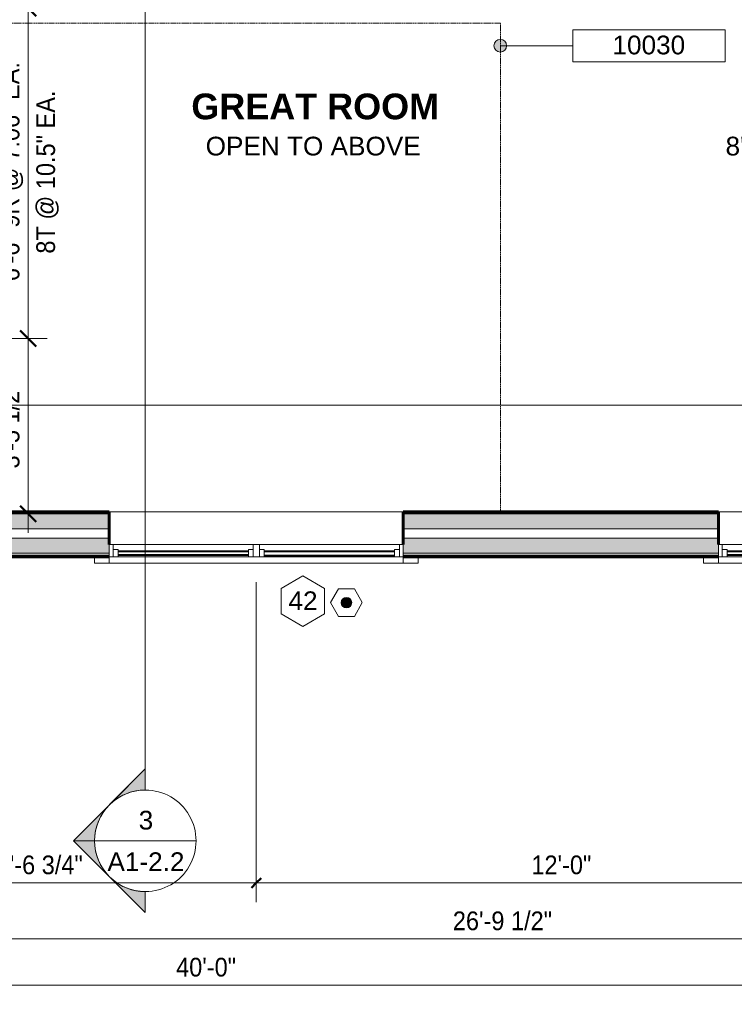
# Model space of a CAD drawing. Header units: inches. Extents: x -655 to 119, y -287 to 603.
# Tile 11 of 22: x -326 to -157, y -287 to -54. Entities that reach past the tile are written whole.
import ezdxf

# ---------------------------------------------------------------- set-up
doc = ezdxf.new("R2010")
doc.units = ezdxf.units.IN
doc.header["$MEASUREMENT"] = 0
doc.linetypes.add('1B Hidden Short', pattern=[0.125, 0.09375, -0.03125])
doc.linetypes.add('3B Center Short', pattern=[0.59375, 0.375, -0.0625, 0.09375, -0.0625])
for name, color, linetype, lineweight in [('A-ANNO-DIMS', 1, 'Continuous', 9), ('A-ANNO-DIMS-48', 1, 'Continuous', 9), ('A-ANNO-NOTE', 2, 'Continuous', 9), ('A-ANNO-SYMB', 6, 'Continuous', 9), ('A-ANNO-TEXT', 2, 'Continuous', 9), ('A-AREA-IDEN', 2, 'Continuous', 9), ('A-DETL', 5, 'Continuous', 9), ('A-DETL-GENF', 3, 'Continuous', 9), ('A-GLAZ', 6, 'Continuous', 18), ('A-GLAZ-GLAS', 6, 'Continuous', 40), ('A-GLAZ-IDEN', 6, 'Continuous', 9), ('A-WALL', 2, 'Continuous', 18), ('A-WALL-PATT', 2, 'Continuous', 60)]:
    doc.layers.add(name, color=color, linetype=linetype, lineweight=lineweight)
doc.styles.add('Arial', font='arial.ttf', dxfattribs={"height": 4.425898})
doc.styles.add('Arial_1', font='arial.ttf', dxfattribs={"width": 0.9, "height": 4.425898})
doc.styles.add('Arial_B', font='arialbd.ttf', dxfattribs={"height": 6.088537})
doc.dimstyles.new('Linear_-_3_32__Arial_2', dxfattribs={"dimscale": 12, "dimtxt": 4.5, "dimasz": 0.3125, "dimexe": 0.375, "dimexo": 0.375, "dimgap": 0.0625, "dimtad": 1, "dimdec": 3, "dimrnd": 0.125, "dimzin": 3, "dimdsep": 46, "dimlunit": 4, "dimtxsty": 'Arial_1', "dimblk1": 'OBLIQUE', "dimblk2": 'OBLIQUE', "dimsah": 1, "dimcen": 0.09, "dimdle": 0.375, "dimazin": 0, "dimtfac": 1, "dimtdec": 3, "dimtix": 1, "dimtmove": 0, "dimatfit": 3, "dimfxl": 1, "dimtvp": 1, "dimfrac": 2, "dimtolj": 1, "dimtzin": 0, "dimarcsym": 2})
doc.dimstyles.new('Linear_-_3_32__Arial_2_1', dxfattribs={"dimscale": 12, "dimtxt": 4.5, "dimasz": 0.1875, "dimexe": 0.375, "dimexo": 0.375, "dimgap": 0.0625, "dimtad": 1, "dimdec": 3, "dimrnd": 0.125, "dimzin": 3, "dimdsep": 46, "dimlunit": 4, "dimtxsty": 'Arial_1', "dimblk1": 'OBLIQUE', "dimblk2": 'OBLIQUE', "dimsah": 1, "dimcen": 0.09, "dimdle": 0.375, "dimazin": 0, "dimtfac": 1, "dimtdec": 3, "dimtix": 1, "dimtmove": 0, "dimatfit": 3, "dimfxl": 1, "dimtvp": 1, "dimfrac": 2, "dimtolj": 1, "dimtzin": 0, "dimarcsym": 2})
doc.dimstyles.new('Linear_-_3_32__Arial_2_5', dxfattribs={"dimscale": 12, "dimtxt": 4.5, "dimasz": 0.1875, "dimexe": 0.375, "dimexo": 0.375, "dimgap": 0.0625, "dimtad": 1, "dimdec": 3, "dimrnd": 0.125, "dimzin": 3, "dimdsep": 46, "dimlunit": 4, "dimtxsty": 'Arial_1', "dimblk1": 'OBLIQUE', "dimblk2": 'OBLIQUE', "dimsah": 1, "dimcen": 0.09, "dimdle": 0.375, "dimazin": 0, "dimtfac": 1, "dimtdec": 3, "dimtix": 1, "dimtmove": 0, "dimatfit": 3, "dimfxl": 1, "dimtvp": 1, "dimfrac": 2, "dimtolj": 1, "dimtzin": 0, "dimarcsym": 2})

# ---------------------------------------------------------------- blocks, each defined once
blk = doc.blocks.new('Double Casement - _2_211510CS-2775949-First Floor Plan')
at = {"layer": 'A-GLAZ'}
for p, q in [((-34.75, 6.81), (-38.25, 6.81)), ((-38.25, 6.81), (-38.25, 5.31)), ((-34.75, 5.31), (-34.75, 6.81)), ((-34.75, 6.81), (34.75, 6.81)), ((34.75, 5.31), (-34.75, 5.31)), ((-34.75, 5.31), (-34.75, 2.44)), ((-33.83, 2.44), (-33.83, 5.31)), ((-33.83, 5.31), (-32.68, 5.31)), ((-32.68, 5.31), (-32.68, 3.59)), ((-1.86, 5.31), (-0.73, 5.31)), ((-1.86, 3.59), (-1.86, 5.31)), ((-0.73, 5.31), (-0.73, 2.44)), ((0.73, 5.31), (0.73, 2.44)), ((1.86, 5.31), (0.73, 5.31)), ((1.86, 3.59), (1.86, 5.31)), ((33.83, 5.31), (32.68, 5.31)), ((32.68, 5.31), (32.68, 3.59)), ((33.83, 5.31), (33.83, 2.44)), ((38.25, 6.81), (34.75, 6.81)), ((34.75, 6.81), (34.75, 5.31)), ((34.75, 2.44), (34.75, 5.31)), ((38.25, 5.31), (38.25, 6.81)), ((-34.75, 2.44), (34.75, 2.44)), ((-32.68, 3.59), (-33.83, 3.59)), ((-0.73, 3.59), (-1.86, 3.59)), ((0.73, 3.59), (1.86, 3.59)), ((32.68, 3.59), (33.83, 3.59))]:
    blk.add_line(p, q, dxfattribs=at)
at = {"layer": 'A-GLAZ-GLAS'}
for p, q in [((-1.86, 5), (-32.68, 5)), ((1.86, 4.93), (32.68, 4.93)), ((-1.86, 3.99), (-32.68, 3.99)), ((1.86, 4.05), (32.68, 4.05))]:
    blk.add_line(p, q, dxfattribs=at)
blk = doc.blocks.new('Tempered - Tempered-2710613-First Floor Plan')
at = {"layer": 'A-DETL-GENF'}
blk.add_hatch(color=256, dxfattribs=at).paths.add_polyline_path([(0, -1.25), (0.32, -1.21), (0.62, -1.08), (0.88, -0.88), (1.08, -0.63), (1.21, -0.32), (1.25, 0), (1.21, 0.32), (1.08, 0.62), (0.88, 0.88), (0.62, 1.08), (0.32, 1.21), (0, 1.25), (-0.32, 1.21), (-0.63, 1.08), (-0.88, 0.88), (-1.08, 0.62), (-1.21, 0.32), (-1.25, 0), (-1.21, -0.32), (-1.08, -0.63), (-0.88, -0.88), (-0.63, -1.08), (-0.32, -1.21)], flags=0)
for p, q in [((-1.88, 3.25), (-3.75, 0)), ((1.87, 3.25), (-1.88, 3.25)), ((3.75, 0), (1.87, 3.25)), ((1.87, -3.25), (3.75, 0)), ((-3.75, 0), (-1.88, -3.25)), ((-1.88, -3.25), (1.87, -3.25))]:
    blk.add_line(p, q, dxfattribs=at)
for start, end in [(360, 180), (180, 360)]:
    blk.add_arc((0, 0), 1.25, start, end, dxfattribs=at)
blk = doc.blocks.new('Section - Section Head - Filled-22785-First Floor Plan')
at = {"layer": 'A-ANNO-SYMB'}
h = blk.add_hatch(color=256, dxfattribs=at)
edge = h.paths.add_edge_path(flags=0)
edge.add_line((-0.4268, 0.1768), (-0.25, 0.3536))
edge.add_line((-0.25, 0.3536), (-0.25, 0.25))
edge.add_arc((-0.25, 0), 0.25, 90, 135)
h = blk.add_hatch(color=256, dxfattribs=at)
edge = h.paths.add_edge_path(flags=0)
edge.add_arc((-0.25, 0), 0.25, 45, 90)
edge.add_line((-0.25, 0.25), (-0.25, 0.3536))
edge.add_line((-0.25, 0.3536), (-0.0732, 0.1768))
h = blk.add_hatch(color=256, dxfattribs=at)
edge = h.paths.add_edge_path(flags=0)
edge.add_arc((-0.25, 0), 0.2503, 137.9216, 180)
edge.add_line((-0.5003, 0), (-0.6036, 0))
edge.add_line((-0.6036, 0), (-0.4358, 0.1678))
h = blk.add_hatch(color=256, dxfattribs=at)
edge = h.paths.add_edge_path(flags=0)
edge.add_line((-0.0642, 0.1678), (0.1036, 0))
edge.add_line((0.1036, 0), (0.0003, 0))
edge.add_arc((-0.25, 0), 0.2503, 0, 42.0784)
for p, q in [((-0.25, 0.3536), (-0.6036, 0)), ((-0.25, 0.3536), (-0.4268, 0.1768)), ((-0.25, 0.3536), (0.1036, 0)), ((-0.25, 0.25), (-0.25, 0.3536)), ((-0.0732, 0.1768), (-0.25, 0.3536)), ((-0.25, 0.3536), (-0.25, 0.25)), ((-0.4358, 0.1678), (-0.6036, 0)), ((0.1036, 0), (-0.0642, 0.1678)), ((-0.6036, 0), (-0.5003, 0)), ((0.0003, 0), (0.1036, 0)), ((-0.5, 0), (-0.6036, 0)), ((0, 0), (0.1036, 0))]:
    blk.add_line(p, q, dxfattribs=at)
for radius, start, end in [(0.25, 360, 180), (0.25, 90, 135), (0.25, 45, 90), (0.2503, 137.9216, 180), (0.2503, 0, 42.0784), (0.25, 180, 360)]:
    blk.add_arc((-0.25, 0), radius, start, end, dxfattribs=at)
blk = doc.blocks.new('DIMBLOCK1-First Floor Plan')
at = {"layer": 'A-ANNO-DIMS-48', "transparency": 16777216}
for p, q in [((-522.29, -180.23), (-522.29, -286.83)), ((-522.29, -282.33), (-522.29, -180.23)), ((-42.29, -180.23), (-42.29, -286.83)), ((-42.29, -282.33), (-42.29, -180.23)), ((-526.79, -282.33), (-37.79, -282.33))]:
    blk.add_line(p, q, dxfattribs=at)
at = {"layer": 'A-ANNO-DIMS-48', "lineweight": 50, "transparency": 16777216}
for p, q in [((-522.29, -282.33), (-520.41, -280.46)), ((-42.29, -282.33), (-40.41, -280.46)), ((-522.29, -282.33), (-524.16, -284.21)), ((-42.29, -282.33), (-44.16, -284.21))]:
    blk.add_line(p, q, dxfattribs=at)
at = {"layer": 'A-ANNO-DIMS-48', "color": 0, "transparency": 16777216, "insert": (-289.24, -275.84), "char_height": 4.426, "width": 16.6985, "attachment_point": 1, "line_spacing_factor": 0.938532, "style": 'Arial_1'}
blk.add_mtext('40\'-0"', dxfattribs=at)
blk = doc.blocks.new('_Oblique')
at = {"color": 0, "linetype": 'ByBlock', "lineweight": -2}
blk.add_line((-0.5, -0.5), (0.5, 0.5), dxfattribs=at)
blk = doc.blocks.new('DIMBLOCK47-First Floor Plan')
at = {"layer": 'A-ANNO-DIMS-48', "transparency": 16777216}
for p, q in [((-51.54, -180.23), (-51.54, -275.88)), ((-51.54, -271.38), (-51.54, -180.23)), ((-373.04, -205.31), (-373.04, -275.88)), ((-373.04, -271.38), (-373.04, -205.31)), ((-373.04, -271.38), (-51.54, -271.38))]:
    blk.add_line(p, q, dxfattribs=at)
at = {"layer": 'A-ANNO-DIMS-48', "lineweight": 50, "transparency": 16777216}
for p, q in [((-373.04, -271.38), (-371.16, -269.51)), ((-51.54, -271.38), (-49.66, -269.51)), ((-373.04, -271.38), (-374.91, -273.26)), ((-51.54, -271.38), (-53.41, -273.26))]:
    blk.add_line(p, q, dxfattribs=at)
at = {"layer": 'A-ANNO-DIMS-48', "color": 0, "transparency": 16777216, "insert": (-223.81, -264.89), "char_height": 4.426, "width": 27.6646, "attachment_point": 1, "line_spacing_factor": 0.938532, "style": 'Arial_1'}
blk.add_mtext('26\'-9 1/2"', dxfattribs=at)
blk = doc.blocks.new('DIMBLOCK51-First Floor Plan')
at = {"layer": 'A-ANNO-DIMS-48', "transparency": 16777216}
for p, q in [((-373.04, -117.58), (-373.04, -262.66)), ((-373.04, -258.16), (-373.04, -117.58)), ((-270.29, -187.04), (-270.29, -262.66)), ((-373.04, -258.16), (-270.29, -258.16))]:
    blk.add_line(p, q, dxfattribs=at)
at = {"layer": 'A-ANNO-DIMS-48', "linetype": '3B Center Short', "transparency": 16777216}
blk.add_line((-270.29, -258.16), (-270.29, -187.04), dxfattribs=at)
at = {"layer": 'A-ANNO-DIMS-48', "lineweight": 50, "transparency": 16777216}
for p, q in [((-373.04, -258.16), (-374.91, -260.03)), ((-373.04, -258.16), (-371.16, -256.28)), ((-270.29, -258.16), (-271.41, -259.28)), ((-270.29, -258.16), (-269.16, -257.03))]:
    blk.add_line(p, q, dxfattribs=at)
at = {"layer": 'A-ANNO-DIMS-48', "color": 0, "transparency": 16777216, "insert": (-331.66, -251.66), "char_height": 4.426, "width": 24.0092, "attachment_point": 1, "line_spacing_factor": 0.938532, "style": 'Arial_1'}
blk.add_mtext('8\'-6 3/4"', dxfattribs=at)
blk = doc.blocks.new('DIMBLOCK52-First Floor Plan')
at = {"layer": 'A-ANNO-DIMS-48', "transparency": 16777216}
for p, q in [((-270.29, -187.04), (-270.29, -262.66)), ((-126.29, -187.04), (-126.29, -262.66)), ((-270.29, -258.16), (-126.29, -258.16))]:
    blk.add_line(p, q, dxfattribs=at)
at = {"layer": 'A-ANNO-DIMS-48', "linetype": '3B Center Short', "transparency": 16777216}
for p, q in [((-270.29, -258.16), (-270.29, -187.04)), ((-126.29, -258.16), (-126.29, -187.04))]:
    blk.add_line(p, q, dxfattribs=at)
at = {"layer": 'A-ANNO-DIMS-48', "lineweight": 50, "transparency": 16777216}
for p, q in [((-270.29, -258.16), (-271.41, -259.28)), ((-270.29, -258.16), (-269.16, -257.03)), ((-126.29, -258.16), (-127.41, -259.28)), ((-126.29, -258.16), (-125.16, -257.03))]:
    blk.add_line(p, q, dxfattribs=at)
at = {"layer": 'A-ANNO-DIMS-48', "color": 0, "transparency": 16777216, "insert": (-205.24, -251.66), "char_height": 4.426, "width": 16.6985, "attachment_point": 1, "line_spacing_factor": 0.938532, "style": 'Arial_1'}
blk.add_mtext('12\'-0"', dxfattribs=at)
blk = doc.blocks.new('Window Tag - Window Tag-41068-First Floor Plan')
at = {"layer": 'A-GLAZ-IDEN'}
for p, q in [((0, 0.125), (-0.1071, 0.0619)), ((0, 0.125), (0.107, 0.062)), ((-0.1071, 0.0619), (-0.1071, -0.0619)), ((0.107, 0.062), (0.107, -0.0624)), ((-0.1071, -0.0619), (0, -0.125)), ((0, -0.125), (0.107, -0.0624))]:
    blk.add_line(p, q, dxfattribs=at)
blk = doc.blocks.new('DIMBLOCK74-First Floor Plan')
at = {"layer": 'A-ANNO-DIMS-48', "lineweight": 50, "transparency": 16777216}
for p, q in [((-324.22, -51.42), (-326.1, -49.54)), ((-324.22, -51.42), (-322.35, -53.29)), ((-324.22, -129.45), (-326.1, -127.57)), ((-324.22, -129.45), (-322.35, -131.32))]:
    blk.add_line(p, q, dxfattribs=at)
at = {"layer": 'A-ANNO-DIMS-48', "transparency": 16777216}
for p, q in [((-412.29, -51.42), (-319.72, -51.42)), ((-324.22, -51.42), (-412.29, -51.42)), ((-324.22, -51.42), (-324.22, -129.45)), ((-368.09, -129.45), (-319.72, -129.45)), ((-324.22, -129.45), (-368.09, -129.45))]:
    blk.add_line(p, q, dxfattribs=at)
at = {"layer": 'A-ANNO-DIMS-48', "color": 0, "transparency": 16777216, "char_height": 4.4259, "attachment_point": 1, "rotation": 90, "line_spacing_factor": 0.938532, "style": 'Arial_1'}
for s, insert, width in [('6\'-6" 9R @ 7.06" EA.', (-330.71, -115.91), 61.1446), ('8T @ 10.5" EA.', (-322.29, -109.4), 45.5262)]:
    blk.add_mtext(s, dxfattribs=dict(at, insert=insert, width=width))
blk = doc.blocks.new('DIMBLOCK75-First Floor Plan')
at = {"layer": 'A-ANNO-DIMS-48', "lineweight": 50, "transparency": 16777216}
for p, q in [((-324.22, -129.45), (-326.1, -127.57)), ((-324.22, -129.45), (-322.35, -131.32)), ((-324.22, -170.92), (-326.1, -169.04)), ((-324.22, -170.92), (-322.35, -172.79))]:
    blk.add_line(p, q, dxfattribs=at)
at = {"layer": 'A-ANNO-DIMS-48', "transparency": 16777216}
for p, q in [((-368.09, -129.45), (-319.72, -129.45)), ((-324.22, -129.45), (-368.09, -129.45)), ((-324.22, -129.45), (-324.22, -175.42)), ((-326.07, -170.92), (-319.72, -170.92)), ((-324.22, -170.92), (-326.07, -170.92))]:
    blk.add_line(p, q, dxfattribs=at)
at = {"layer": 'A-ANNO-DIMS-48', "color": 0, "transparency": 16777216, "insert": (-330.71, -160.19), "char_height": 4.426, "width": 24.0092, "attachment_point": 1, "rotation": 90, "line_spacing_factor": 0.938532, "style": 'Arial_1'}
blk.add_mtext('3\'-5 1/2"', dxfattribs=at)
blk = doc.blocks.new('Keynote Tag - Keynote Number - Boxed - Small-135510-First Floor Plan')
at = {"layer": 'A-ANNO-NOTE'}
for p, q in [((-0.375, -0.0792), (-0.375, 0.0781)), ((-0.375, 0.0781), (0.375, 0.0781)), ((0.375, 0.0781), (0.375, -0.0792)), ((-0.375, -0.0792), (0.375, -0.0792))]:
    blk.add_line(p, q, dxfattribs=at)

msp = doc.modelspace()

# ---------------------------------------------------------------- hatches: boundary and pattern name
at = {"layer": 'A-ANNO-NOTE'}
h = msp.add_hatch(color=256, dxfattribs=at)
edge = h.paths.add_edge_path(flags=0)
edge.add_arc((-212.5869, -60.2553), 1.5, 0, 360)
at = {"layer": 'A-WALL-PATT'}
h = msp.add_hatch(color=256, dxfattribs=at)
h.paths.add_polyline_path([(-90.0194, -174.4179), (-51.5361, -174.4179), (-51.5361, -170.9179), (-91.5361, -170.9179), (-91.5361, -174.4179)], flags=0)
h.paths.add_polyline_path([(-235.5361, -174.4179), (-161.0361, -174.4179), (-161.0361, -170.9179), (-235.5361, -170.9179)], flags=0)
h.paths.add_polyline_path([(-446.8665, -174.4179), (-305.0361, -174.4179), (-305.0361, -170.9179), (-513.0361, -170.9179), (-513.0361, -174.4179), (-482.5512, -174.4179)], flags=0)
at = {"layer": 'A-WALL-PATT', "lineweight": 9}
h = msp.add_hatch(dxfattribs=at)
h.set_pattern_fill('FP_1', color=256, style=0, pattern_type=2)
h.set_pattern_definition([(0, (0, 0), (15.36, 3.84), [0.634, -10.886, 0.634, -10.886, -61.44]), (0, (0, 0), (15.36, 3.84), [-23.04, 0.634, -22.406, 0.634, -10.886, -26.88]), (0, (0, 0), (15.36, 3.84), [-57.6, 0.634, -7.046, 0.634, -18.566]), (120, (5.76, 1.92), (-11.005538, 11.38215), [0.634, -10.886, 0.634, -10.886, -61.44]), (120, (5.76, 1.92), (-11.005538, 11.38215), [-23.04, 0.634, -22.406, 0.634, -10.886, -26.88]), (120, (5.76, 1.92), (-11.005538, 11.38215), [-57.6, 0.634, -7.046, 0.634, -18.566]), (240, (7.68, 9.6), (-4.354462, -15.22215), [0.634, -10.886, 0.634, -10.886, -61.44]), (240, (7.68, 9.6), (-4.354462, -15.22215), [-23.04, 0.634, -22.406, 0.634, -10.886, -26.88]), (240, (7.68, 9.6), (-4.354462, -15.22215), [-57.6, 0.634, -7.046, 0.634, -18.566])])
h.paths.add_polyline_path([(-161.3888, -170.9179), (-161.0361, -170.9179), (-161.0361, -170.4179), (-235.5361, -170.4179), (-235.5361, -170.9179)], flags=0)
h.paths.add_polyline_path([(-52.0361, -170.9179), (-52.0361, -170.4179), (-91.5361, -170.4179), (-91.5361, -170.9179), (-54.3347, -170.9179)], flags=0)
h.paths.add_polyline_path([(-305.0361, -170.9179), (-305.0361, -170.4179), (-373.0353, -170.4179), (-373.0353, -170.9179), (-372.5353, -170.9179)], flags=0)
h.paths.add_polyline_path([(-376.5353, -170.9179), (-376.5353, -170.4179), (-457.5361, -170.4179), (-457.5361, -170.9179), (-414.5353, -170.9179)], flags=0)
h.paths.add_polyline_path([(-461.0361, -170.9179), (-461.0361, -170.4179), (-512.5361, -170.4179), (-512.5361, -170.9179), (-461.0685, -170.9179)], flags=0)
at = {"layer": 'A-WALL-PATT'}
h = msp.add_hatch(color=256, dxfattribs=at)
h.paths.add_polyline_path([(-235.5361, -180.1679), (-161.0361, -180.1679), (-161.0361, -176.6679), (-235.5361, -176.6679), (-235.5361, -178.1679)], flags=0)
h.paths.add_polyline_path([(-518.2359, -180.1679), (-305.0361, -180.1679), (-305.0361, -176.6679), (-518.7861, -176.6679), (-518.7861, -180.1679)], flags=0)
h.paths.add_polyline_path([(-52.0361, -180.1679), (-45.7861, -180.1679), (-45.7861, -176.6679), (-91.5361, -176.6679), (-91.5361, -180.1679), (-54.3347, -180.1679)], flags=0)
at = {"layer": 'A-WALL-PATT', "lineweight": 9}
h = msp.add_hatch(dxfattribs=at)
h.set_pattern_fill('FP_2', color=256, style=0, pattern_type=2)
h.set_pattern_definition([(135, (0, 0), (-4.006467, -4.006467), [])])
h.paths.add_polyline_path([(-161.0361, -181.0429), (-161.0361, -180.6679), (-235.5361, -180.6679), (-235.5361, -181.0429), (-161.3888, -181.0429)], flags=0)
h.paths.add_polyline_path([(-91.5361, -181.0429), (-41.7861, -181.0429), (-41.7861, -180.6679), (-91.5361, -180.6679)], flags=0)
h.paths.add_polyline_path([(-375.4971, -181.0429), (-305.0361, -181.0429), (-305.0361, -180.6679), (-522.7861, -180.6679), (-522.7829, -181.0429), (-446.8665, -181.0429)], flags=0)

# ---------------------------------------------------------------- linework, layer by layer
at = {"layer": 'A-ANNO-NOTE'}
msp.add_line((-212.5869, -60.2553), (-195.4622, -60.2553), dxfattribs=at)
msp.add_circle((-212.5869, -60.2553), 1.5, dxfattribs=at)
at = {"layer": 'A-ANNO-SYMB'}
for p, q in [((-296.5201, -29.1304), (-296.5201, -236.1814)), ((52.4742, -145.2331), (-467.2126, -145.2331)), ((-308.5201, -248.1814), (-284.5201, -248.1814))]:
    msp.add_line(p, q, dxfattribs=at)
at = {"layer": 'A-DETL', "linetype": '1B Hidden Short', "lineweight": 18}
for p in [(-472.6268, -54.9179), (-212.5361, -170.9179)]:
    msp.add_line(p, (-212.5361, -54.9179), dxfattribs=at)
at = {"layer": 'A-WALL'}
for p, q in [((-457.5361, -170.9179), (-305.0361, -170.9179)), ((-305.0361, -170.4179), (-235.5361, -170.4179)), ((-235.5361, -170.9179), (-161.0361, -170.9179)), ((-161.0361, -170.4179), (-91.5361, -170.4179)), ((-516.5361, -174.4179), (-305.0361, -174.4179)), ((-235.5361, -174.4179), (-161.0361, -174.4179)), ((-518.7861, -176.6679), (-305.0361, -176.6679)), ((-235.5361, -176.6679), (-161.0361, -176.6679)), ((-522.7861, -180.6679), (-305.0361, -180.6679)), ((-522.2861, -180.1679), (-305.0361, -180.1679)), ((-235.5361, -180.1679), (-161.0361, -180.1679)), ((-235.5361, -180.6679), (-161.0361, -180.6679))]:
    msp.add_line(p, q, dxfattribs=at)
at = {"layer": 'A-WALL', "lineweight": 60}
for p, q in [((-305.0361, -170.4179), (-457.0361, -170.4179)), ((-305.0361, -178.1679), (-305.0361, -170.4179)), ((-161.0361, -170.4179), (-235.5361, -170.4179)), ((-235.5361, -170.4179), (-235.5361, -178.1679)), ((-161.0361, -178.1679), (-161.0361, -170.4179)), ((-305.0361, -181.0429), (-523.1611, -181.0429)), ((-235.5361, -181.0429), (-161.0361, -181.0429))]:
    msp.add_line(p, q, dxfattribs=at)

# ---------------------------------------------------------------- block references
at = {"layer": 'A-ANNO-NOTE', "xscale": 47.99999999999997, "yscale": 47.99999999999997, "zscale": 47.99999999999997}
msp.add_blockref('Keynote Tag - Keynote Number - Boxed - Small-135510-First Floor Plan', (-177.4622, -60.2284), dxfattribs=at)
at = {"layer": 'A-ANNO-SYMB', "xscale": 47.99999999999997, "yscale": 47.99999999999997, "zscale": 47.99999999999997, "rotation": 89.99999999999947}
msp.add_blockref('Section - Section Head - Filled-22785-First Floor Plan', (-296.5201, -236.1814), dxfattribs=at)
at = {"layer": 'A-DETL-GENF'}
msp.add_blockref('Tempered - Tempered-2710613-First Floor Plan', (-248.9665, -191.8956), dxfattribs=at)
at = {"layer": 'A-GLAZ', "rotation": 180}
for p in [(-270.2861, -175.7304), (-126.2861, -175.7304)]:
    msp.add_blockref('Double Casement - _2_211510CS-2775949-First Floor Plan', p, dxfattribs=at)
at = {"layer": 'A-GLAZ-IDEN', "xscale": 47.99999999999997, "yscale": 47.99999999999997, "zscale": 47.99999999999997}
msp.add_blockref('Window Tag - Window Tag-41068-First Floor Plan', (-259.2861, -191.5429), dxfattribs=at)

# ---------------------------------------------------------------- texts
at = {"layer": 'A-ANNO-SYMB', "char_height": 4.4259, "attachment_point": 2, "line_spacing_factor": 0.938532, "style": 'Arial'}
for s, insert, width in [('3', (-296.3664, -241.0968), 4.104), ('A1-2.2', (-296.3664, -250.9149), 21.708)]:
    msp.add_mtext(s, dxfattribs=dict(at, insert=insert, width=width))
at = {"layer": 'A-ANNO-TEXT', "color": 7, "char_height": 4.425898, "attachment_point": 1, "line_spacing_factor": 0.938532, "style": 'Arial'}
for s, insert, width in [('8\'-11 3/8" CLG. HT.', (-159.3351, -81.7678), 64.152), ('OPEN TO ABOVE', (-282.2531, -81.7678), 60.534)]:
    msp.add_mtext(s, dxfattribs=dict(at, insert=insert, width=width))
at = {"layer": 'A-AREA-IDEN', "insert": (-256.3529, -71.5604), "char_height": 6.08854, "width": 67.824, "attachment_point": 2, "line_spacing_factor": 0.938532, "style": 'Arial_B'}
msp.add_mtext('GREAT ROOM', dxfattribs=at)
at = {"layer": 'A-GLAZ-IDEN', "insert": (-259.2385, -189.2349), "char_height": 4.4259, "width": 8.208, "attachment_point": 2, "line_spacing_factor": 0.938532, "style": 'Arial'}
msp.add_mtext('42', dxfattribs=at)

# ---------------------------------------------------------------- dimensions: what is measured, and where the dimension line sits
at = {"layer": 'A-ANNO-DIMS'}
dim = msp.add_linear_dim(base=(-324.2206, -129.4497), p1=(-416.7853, -51.4179), p2=(-372.5901, -129.4497), angle=90, text='6\'-6"9R @ 7.06" EA.\\X8T @ 10.5" EA.', dimstyle='Linear_-_3_32__Arial_2', override={"dimpost": '<>', "dimfxl": 89.678214}, dxfattribs=at)
dim.commit()
dim.dimension.update_dxf_attribs({"geometry": 'DIMBLOCK74-First Floor Plan', "text_midpoint": (-324.2206, -90.4338)})
for base, p1, p2, dimstyle, override, picture, middle in [((-270.2861, -258.1552), (-373.0353, -113.0823), (-270.2861, -182.5429), 'Linear_-_3_32__Arial_2_1', {"dimpost": '<>', "dimfxl": 124.02488}, 'DIMBLOCK51-First Floor Plan', (-321.6607, -255.1152)), ((-42.2861, -282.333), (-522.2861, -175.7304), (-42.2861, -175.7304), 'Linear_-_3_32__Arial_2', {"dimpost": '<>', "dimfxl": 480}, 'DIMBLOCK1-First Floor Plan', (-282.2861, -279.3232)), ((-51.5361, -271.3802), (-373.0353, -200.8081), (-51.5361, -175.7304), 'Linear_-_3_32__Arial_2', {"dimpost": '<>', "dimfxl": 322.475756}, 'DIMBLOCK47-First Floor Plan', (-212.2857, -268.3418)), ((-126.2861, -258.1552), (-270.2861, -182.5429), (-126.2861, -182.5429), 'Linear_-_3_32__Arial_2_5', {"dimpost": '<>', "dimfxl": 144}, 'DIMBLOCK52-First Floor Plan', (-198.2861, -255.1454))]:
    dim = msp.add_linear_dim(base=base, p1=p1, p2=p2, dimstyle=dimstyle, override=override, dxfattribs=at)
    dim.commit()
    dim.dimension.update_dxf_attribs({"geometry": picture, "text_midpoint": middle})
dim = msp.add_linear_dim(base=(-324.2206, -170.9179), p1=(-372.5901, -129.4497), p2=(-321.5689, -170.9179), angle=90, dimstyle='Linear_-_3_32__Arial_2', override={"dimpost": '<>', "dimfxl": 65.747787}, dxfattribs=at)
dim.commit()
dim.dimension.update_dxf_attribs({"geometry": 'DIMBLOCK75-First Floor Plan', "text_midpoint": (-327.2605, -150.1838)})

# ---------------------------------------------------------------- next in the draw order: texts
at = {"layer": 'A-ANNO-NOTE', "insert": (-177.4759, -57.8722), "char_height": 4.4259, "width": 20.52, "attachment_point": 2, "line_spacing_factor": 0.938532, "style": 'Arial', "bg_fill": 3, "box_fill_scale": 1.25, "bg_fill_color": 0, "bg_fill_transparency": 0}
msp.add_mtext('10030', dxfattribs=at)

doc.saveas('drawing.dxf')
